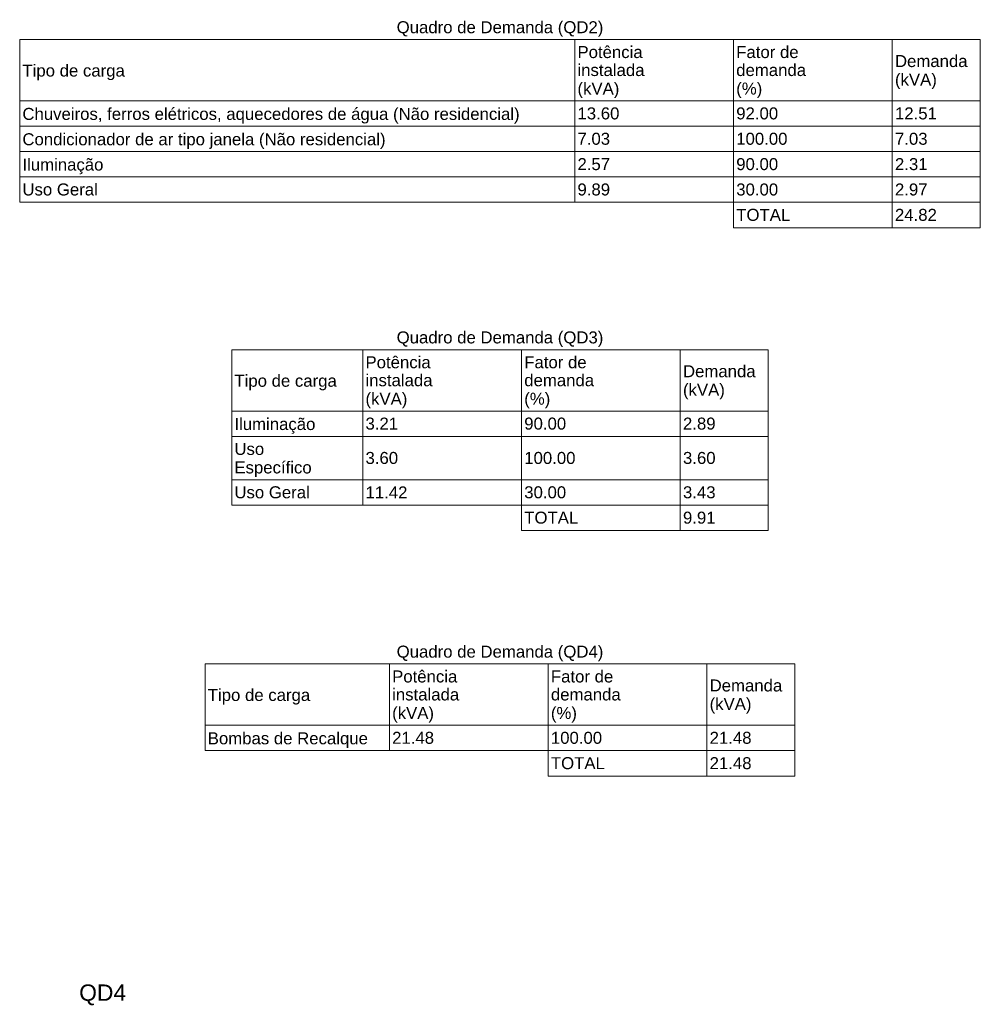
# Model space of a CAD drawing. Header units: millimetres. Extents: x 55082 to 85113, y -5867 to -946.
# Tile 59 of 77: x 69631 to 70512, y -3035 to -2131. Entities that reach past the tile are written whole.
import ezdxf

# ---------------------------------------------------------------- set-up
doc = ezdxf.new("R2010")
doc.units = ezdxf.units.MM
doc.header["$MEASUREMENT"] = 0
doc.layers.add('DI-Tabelas', color=7, linetype='Continuous', lineweight=5)
doc.layers.add('DI-Títulos', color=3, linetype='Continuous', lineweight=5)
doc.styles.add('Arial', font='arial.ttf')

msp = doc.modelspace()

# ---------------------------------------------------------------- linework, layer by layer
at = {"layer": 'DI-Tabelas'}
for p, q in [((70512.35, -2149.71), (69631.22, -2149.71)), ((69631.22, -2205.97), (69631.22, -2149.71)), ((70140.35, -2149.71), (70140.35, -2205.97)), ((70285.97, -2149.71), (70285.97, -2205.97)), ((70431.57, -2149.71), (70431.57, -2205.97)), ((70512.35, -2149.71), (70512.35, -2205.97)), ((70140.35, -2205.97), (69631.22, -2205.97)), ((69631.22, -2229.23), (69631.22, -2205.97)), ((69631.22, -2205.97), (70140.35, -2205.97)), ((70285.97, -2205.97), (70140.35, -2205.97)), ((70140.35, -2205.97), (70140.35, -2229.23)), ((70140.35, -2205.97), (70285.97, -2205.97)), ((70431.57, -2205.97), (70285.97, -2205.97)), ((70285.97, -2205.97), (70285.97, -2229.23)), ((70285.97, -2205.97), (70431.57, -2205.97)), ((70512.35, -2205.97), (70431.57, -2205.97)), ((70431.57, -2205.97), (70431.57, -2229.23)), ((70431.57, -2205.97), (70512.35, -2205.97)), ((70512.35, -2205.97), (70512.35, -2229.23)), ((70140.35, -2229.23), (69631.22, -2229.23)), ((69631.22, -2252.49), (69631.22, -2229.23)), ((70285.97, -2229.23), (70140.35, -2229.23)), ((70140.35, -2229.23), (70140.35, -2252.49)), ((70431.57, -2229.23), (70285.97, -2229.23)), ((70285.97, -2229.23), (70285.97, -2252.49)), ((70512.35, -2229.23), (70431.57, -2229.23)), ((70431.57, -2229.23), (70431.57, -2252.49)), ((70512.35, -2229.23), (70512.35, -2252.49)), ((70140.35, -2252.49), (69631.22, -2252.49)), ((69631.22, -2275.75), (69631.22, -2252.49)), ((70285.97, -2252.49), (70140.35, -2252.49)), ((70140.35, -2252.49), (70140.35, -2275.75)), ((70431.57, -2252.49), (70285.97, -2252.49)), ((70285.97, -2252.49), (70285.97, -2275.75)), ((70512.35, -2252.49), (70431.57, -2252.49)), ((70431.57, -2252.49), (70431.57, -2275.75)), ((70512.35, -2252.49), (70512.35, -2275.75)), ((70140.35, -2275.75), (69631.22, -2275.75)), ((69631.22, -2299.01), (69631.22, -2275.75)), ((70285.97, -2275.75), (70140.35, -2275.75)), ((70140.35, -2275.75), (70140.35, -2299.01)), ((70431.57, -2275.75), (70285.97, -2275.75)), ((70285.97, -2275.75), (70285.97, -2299.01)), ((70512.35, -2275.75), (70431.57, -2275.75)), ((70431.57, -2275.75), (70431.57, -2299.01)), ((70512.35, -2275.75), (70512.35, -2299.01)), ((70140.35, -2299.01), (69631.22, -2299.01)), ((70285.97, -2299.01), (70140.35, -2299.01)), ((70431.57, -2299.01), (70285.97, -2299.01)), ((70285.97, -2299.01), (70285.97, -2322.27)), ((70512.35, -2299.01), (70431.57, -2299.01)), ((70431.57, -2299.01), (70431.57, -2322.27)), ((70512.35, -2299.01), (70512.35, -2322.27)), ((70431.57, -2322.27), (70285.97, -2322.27)), ((70512.35, -2322.27), (70431.57, -2322.27)), ((70317.91, -2434.21), (69825.66, -2434.21)), ((69825.66, -2490.47), (69825.66, -2434.21)), ((69945.91, -2434.21), (69945.91, -2490.47)), ((70091.53, -2434.21), (70091.53, -2490.47)), ((70237.13, -2434.21), (70237.13, -2490.47)), ((70317.91, -2434.21), (70317.91, -2490.47)), ((69945.91, -2490.47), (69825.66, -2490.47)), ((69825.66, -2513.73), (69825.66, -2490.47)), ((69825.66, -2490.47), (69945.91, -2490.47)), ((70091.53, -2490.47), (69945.91, -2490.47)), ((69945.91, -2490.47), (69945.91, -2513.73)), ((69945.91, -2490.47), (70091.53, -2490.47)), ((70237.13, -2490.47), (70091.53, -2490.47)), ((70091.53, -2490.47), (70091.53, -2513.73)), ((70091.53, -2490.47), (70237.13, -2490.47)), ((70317.91, -2490.47), (70237.13, -2490.47)), ((70237.13, -2490.47), (70237.13, -2513.73)), ((70237.13, -2490.47), (70317.91, -2490.47)), ((70317.91, -2490.47), (70317.91, -2513.73)), ((69945.91, -2513.73), (69825.66, -2513.73)), ((69825.66, -2553.49), (69825.66, -2513.73)), ((70091.53, -2513.73), (69945.91, -2513.73)), ((69945.91, -2513.73), (69945.91, -2553.49)), ((70237.13, -2513.73), (70091.53, -2513.73)), ((70091.53, -2513.73), (70091.53, -2553.49)), ((70317.91, -2513.73), (70237.13, -2513.73)), ((70237.13, -2513.73), (70237.13, -2553.49)), ((70317.91, -2513.73), (70317.91, -2553.49)), ((69945.91, -2553.49), (69825.66, -2553.49)), ((69825.66, -2576.75), (69825.66, -2553.49)), ((70091.53, -2553.49), (69945.91, -2553.49)), ((69945.91, -2553.49), (69945.91, -2576.75)), ((70237.13, -2553.49), (70091.53, -2553.49)), ((70091.53, -2553.49), (70091.53, -2576.75)), ((70317.91, -2553.49), (70237.13, -2553.49)), ((70237.13, -2553.49), (70237.13, -2576.75)), ((70317.91, -2553.49), (70317.91, -2576.75)), ((69945.91, -2576.75), (69825.66, -2576.75)), ((70091.53, -2576.75), (69945.91, -2576.75)), ((70237.13, -2576.75), (70091.53, -2576.75)), ((70091.53, -2576.75), (70091.53, -2600.01)), ((70317.91, -2576.75), (70237.13, -2576.75)), ((70237.13, -2576.75), (70237.13, -2600.01)), ((70317.91, -2576.75), (70317.91, -2600.01)), ((70237.13, -2600.01), (70091.53, -2600.01)), ((70317.91, -2600.01), (70237.13, -2600.01)), ((70342.34, -2722.41), (69801.23, -2722.41)), ((69801.23, -2778.67), (69801.23, -2722.41)), ((69970.34, -2722.41), (69970.34, -2778.67)), ((70115.96, -2722.41), (70115.96, -2778.67)), ((70261.56, -2722.41), (70261.56, -2778.67)), ((70342.34, -2722.41), (70342.34, -2778.67)), ((69970.34, -2778.67), (69801.23, -2778.67)), ((69801.23, -2801.93), (69801.23, -2778.67)), ((69801.23, -2778.67), (69970.34, -2778.67)), ((70115.96, -2778.67), (69970.34, -2778.67)), ((69970.34, -2778.67), (69970.34, -2801.93)), ((69970.34, -2778.67), (70115.96, -2778.67)), ((70261.56, -2778.67), (70115.96, -2778.67)), ((70115.96, -2778.67), (70115.96, -2801.93)), ((70115.96, -2778.67), (70261.56, -2778.67)), ((70342.34, -2778.67), (70261.56, -2778.67)), ((70261.56, -2778.67), (70261.56, -2801.93)), ((70261.56, -2778.67), (70342.34, -2778.67)), ((70342.34, -2778.67), (70342.34, -2801.93)), ((69970.34, -2801.93), (69801.23, -2801.93)), ((70115.96, -2801.93), (69970.34, -2801.93)), ((70261.56, -2801.93), (70115.96, -2801.93)), ((70115.96, -2801.93), (70115.96, -2825.19)), ((70342.34, -2801.93), (70261.56, -2801.93)), ((70261.56, -2801.93), (70261.56, -2825.19)), ((70342.34, -2801.93), (70342.34, -2825.19)), ((70261.56, -2825.19), (70115.96, -2825.19)), ((70342.34, -2825.19), (70261.56, -2825.19))]:
    msp.add_line(p, q, dxfattribs=at)

# ---------------------------------------------------------------- texts
at = {"layer": 'DI-Tabelas', "char_height": 11, "line_spacing_factor": 0.6, "style": 'Arial'}
for s, insert, width, attachment_point in [('Quadro de Demanda (QD2)', (70071.79, -2147.21), 379.1646, 8), ('Potência', (70142.85, -2166.84), 119.5915, 7), ('Fator de', (70288.47, -2166.84), 114.4268, 7), ('Demanda', (70434.07, -2175.09), 133.2409, 7), ('Tipo de carga', (69633.72, -2186.97), 187.8887, 7), ('instalada', (70142.85, -2183.34), 122.9954, 7), ('demanda', (70288.47, -2183.34), 128.1265, 7), ('(kVA)', (70434.07, -2195.22), 76.8491, 7), ('(kVA)', (70142.85, -2203.47), 76.8491, 7), ('(%)', (70288.47, -2203.47), 47.7896, 7), ('Chuveiros, ferros elétricos, aquecedores de água (Não residencial)', (69633.72, -2226.73), 912.061, 7), ('13.60', (70142.85, -2223.1), 76.8826, 7), ('92.00', (70288.47, -2223.1), 76.8826, 7), ('12.51', (70434.07, -2223.1), 76.8826, 7), ('Condicionador de ar tipo janela (Não residencial)', (69633.72, -2249.99), 666.1037, 7), ('7.03', (70142.85, -2246.36), 59.7957, 7), ('100.00', (70288.47, -2246.36), 93.9695, 7), ('7.03', (70434.07, -2246.36), 59.7957, 7), ('2.57', (70142.85, -2269.62), 59.7957, 7), ('90.00', (70288.47, -2269.62), 76.8826, 7), ('2.31', (70434.07, -2269.62), 59.7957, 7), ('Iluminação', (69633.72, -2273.25), 148.6006, 7), ('Uso Geral', (69633.72, -2292.88), 138.3384, 7), ('9.89', (70142.85, -2292.88), 59.7957, 7), ('30.00', (70288.47, -2292.88), 76.8826, 7), ('2.97', (70434.07, -2292.88), 59.7957, 7), ('TOTAL', (70288.47, -2316.14), 99.0671, 7), ('24.82', (70434.07, -2316.14), 76.8826, 7), ('Quadro de Demanda (QD3)', (70071.79, -2431.71), 379.1646, 8), ('Potência', (69948.41, -2451.34), 119.5915, 7), ('Fator de', (70094.03, -2451.34), 114.4268, 7), ('Demanda', (70239.63, -2459.59), 133.2409, 7), ('Tipo de carga', (69828.16, -2471.47), 187.8887, 7), ('instalada', (69948.41, -2467.84), 122.9954, 7), ('demanda', (70094.03, -2467.84), 128.1265, 7), ('(kVA)', (70239.63, -2479.72), 76.8491, 7), ('(kVA)', (69948.41, -2487.97), 76.8491, 7), ('(%)', (70094.03, -2487.97), 47.7896, 7), ('Iluminação', (69828.16, -2511.23), 148.6006, 7), ('3.21', (69948.41, -2507.6), 59.7957, 7), ('90.00', (70094.03, -2507.6), 76.8826, 7), ('2.89', (70239.63, -2507.6), 59.7957, 7), ('Uso', (69828.16, -2530.86), 54.6646, 7), ('3.60', (69948.41, -2539.11), 59.7957, 7), ('100.00', (70094.03, -2539.11), 93.9695, 7), ('3.60', (70239.63, -2539.11), 59.7957, 7), ('Específico', (69828.16, -2550.99), 141.7927, 7), ('Uso Geral', (69828.16, -2570.62), 138.3384, 7), ('11.42', (69948.41, -2570.62), 76.8826, 7), ('30.00', (70094.03, -2570.62), 76.8826, 7), ('3.43', (70239.63, -2570.62), 59.7957, 7), ('TOTAL', (70094.03, -2593.88), 99.0671, 7), ('9.91', (70239.63, -2593.88), 59.7957, 7), ('Quadro de Demanda (QD4)', (70071.79, -2719.91), 379.1646, 8), ('Potência', (69972.84, -2739.54), 119.5915, 7), ('Fator de', (70118.46, -2739.54), 114.4268, 7), ('Demanda', (70264.06, -2747.79), 133.2409, 7), ('Tipo de carga', (69803.73, -2759.67), 187.8887, 7), ('instalada', (69972.84, -2756.04), 122.9954, 7), ('demanda', (70118.46, -2756.04), 128.1265, 7), ('(kVA)', (70264.06, -2767.92), 76.8491, 7), ('(kVA)', (69972.84, -2776.17), 76.8491, 7), ('(%)', (70118.46, -2776.17), 47.7896, 7), ('21.48', (69972.84, -2795.8), 76.8826, 7), ('100.00', (70118.46, -2795.8), 93.9695, 7), ('21.48', (70264.06, -2795.8), 76.8826, 7), ('Bombas de Recalque', (69803.73, -2799.43), 293.8308, 7), ('TOTAL', (70118.46, -2819.06), 99.0671, 7), ('21.48', (70264.06, -2819.06), 76.8826, 7)]:
    msp.add_mtext(s, dxfattribs=dict(at, insert=insert, width=width, attachment_point=attachment_point))
at = {"layer": 'DI-Títulos', "insert": (69685.78, -3035.49), "char_height": 15, "width": 86.1814, "attachment_point": 7, "line_spacing_factor": 0.6, "style": 'Arial'}
msp.add_mtext('QD4', dxfattribs=at)

doc.saveas('drawing.dxf')
